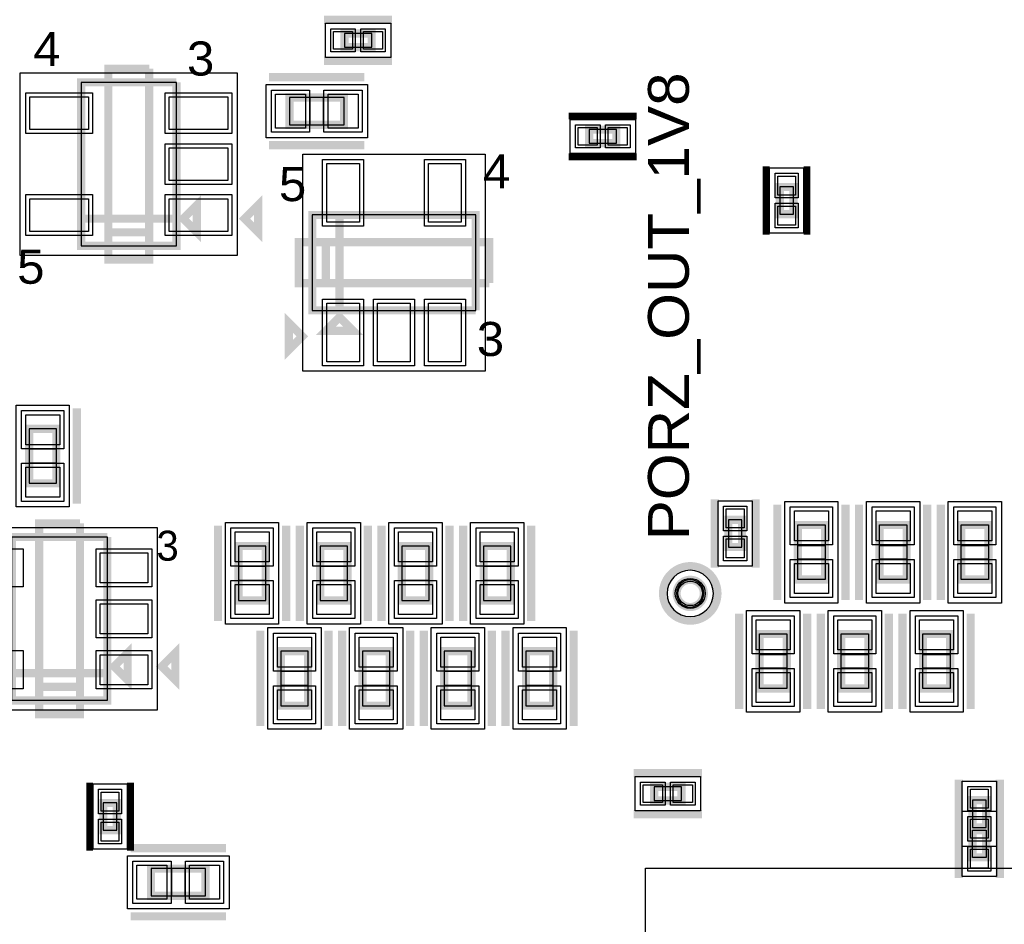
# Model space of a CAD drawing. Extents: x -10 to 137, y -32 to 198.
# Tile 35 of 83: x 41 to 59, y 92 to 109. Entities that reach past the tile are written whole.
import ezdxf

# ---------------------------------------------------------------- set-up
doc = ezdxf.new("R2010")
doc.units = 0
for name, color, linetype in [('BG_SILKSCREEN_TOP', 7, 'CONTINUOUS'), ('PG_ASSEMBLY_TOP', 120, 'CONTINUOUS'), ('PG_DFA_BOUND_TOP', 95, 'CONTINUOUS'), ('PG_PLACE_BOUND_TOP', 23, 'CONTINUOUS'), ('PG_SILKSCREEN_TOP', 7, 'CONTINUOUS'), ('PIN_PASTEMASK_TOP', 212, 'CONTINUOUS'), ('PIN_SOLDERMASK_TOP', 2, 'CONTINUOUS'), ('PIN_TOP', 3, 'CONTINUOUS'), ('VKO_TOP', 243, 'CONTINUOUS')]:
    doc.layers.add(name, color=color, linetype=linetype)

msp = doc.modelspace()

# ---------------------------------------------------------------- linework, layer by layer
at = {"layer": 'PG_ASSEMBLY_TOP', "const_width": 0.1524}
for points in [[(46.940978, 108.30306), (47.448978, 108.30306), (47.448978, 108.55706), (46.940978, 108.55706), (46.940978, 108.30306)], [(43.806872, 107.64647), (42.028872, 107.64647), (42.028872, 104.59847), (43.806872, 104.59847), (43.806872, 105.10647), (42.028872, 105.10647)], [(42.028872, 105.10647), (43.806872, 105.10647), (43.806872, 107.64647)], [(46.933104, 107.364022), (45.917104, 107.364022), (45.917104, 106.856022), (46.933104, 106.856022), (46.933104, 107.364022)], [(51.505358, 106.51236), (52.013358, 106.51236), (52.013358, 106.76636), (51.505358, 106.76636), (51.505358, 106.51236)], [(55.31612, 105.189528), (55.31612, 105.697528), (55.06212, 105.697528), (55.06212, 105.189528), (55.31612, 105.189528)], [(43.933872, 105.10647), (44.187872, 104.85247), (44.187872, 105.36047), (43.933872, 105.10647)], [(49.38903, 103.39705), (49.38903, 105.17505), (46.34103, 105.17505), (46.34103, 103.39705), (46.84903, 103.39705), (46.84903, 105.17505)], [(46.84903, 105.17505), (46.84903, 103.39705), (49.38903, 103.39705)], [(46.84903, 103.27005), (46.59503, 103.01605), (47.10303, 103.01605), (46.84903, 103.27005)], [(41.5671, 100.173536), (41.5671, 101.189536), (41.0591, 101.189536), (41.0591, 100.173536), (41.5671, 100.173536)], [(54.356254, 98.984054), (54.356254, 99.492054), (54.102254, 99.492054), (54.102254, 98.984054), (54.356254, 98.984054)], [(55.9054, 98.380296), (55.9054, 99.396296), (55.3974, 99.396296), (55.3974, 98.380296), (55.9054, 98.380296)], [(57.4294, 98.380296), (57.4294, 99.396296), (56.9214, 99.396296), (56.9214, 98.380296), (57.4294, 98.380296)], [(58.9534, 98.380296), (58.9534, 99.396296), (58.4454, 99.396296), (58.4454, 98.380296), (58.9534, 98.380296)], [(42.516806, 99.17176), (40.738806, 99.17176), (40.738806, 96.12376), (42.516806, 96.12376), (42.516806, 96.63176), (40.738806, 96.63176)], [(40.738806, 96.63176), (42.516806, 96.63176), (42.516806, 99.17176)], [(45.47235, 97.987612), (45.47235, 99.003612), (44.96435, 99.003612), (44.96435, 97.987612), (45.47235, 97.987612)], [(46.99635, 97.987612), (46.99635, 99.003612), (46.48835, 99.003612), (46.48835, 97.987612), (46.99635, 97.987612)], [(48.52035, 97.987612), (48.52035, 99.003612), (48.01235, 99.003612), (48.01235, 97.987612), (48.52035, 97.987612)], [(50.04435, 97.987612), (50.04435, 99.003612), (49.53635, 99.003612), (49.53635, 97.987612), (50.04435, 97.987612)], [(55.191914, 96.348296), (55.191914, 97.364296), (54.683914, 97.364296), (54.683914, 96.348296), (55.191914, 96.348296)], [(56.715914, 96.348296), (56.715914, 97.364296), (56.207914, 97.364296), (56.207914, 96.348296), (56.715914, 96.348296)], [(58.239914, 96.348296), (58.239914, 97.364296), (57.731914, 97.364296), (57.731914, 96.348296), (58.239914, 96.348296)], [(42.643806, 96.75876), (42.897806, 96.50476), (42.897806, 97.01276), (42.643806, 96.75876)], [(46.26229, 96.026478), (46.26229, 97.042478), (45.75429, 97.042478), (45.75429, 96.026478), (46.26229, 96.026478)], [(47.78629, 96.026478), (47.78629, 97.042478), (47.27829, 97.042478), (47.27829, 96.026478), (47.78629, 96.026478)], [(49.31029, 96.026478), (49.31029, 97.042478), (48.80229, 97.042478), (48.80229, 96.026478), (49.31029, 96.026478)], [(50.83429, 96.026478), (50.83429, 97.042478), (50.32629, 97.042478), (50.32629, 96.026478), (50.83429, 96.026478)], [(52.719224, 94.259908), (53.227224, 94.259908), (53.227224, 94.513908), (52.719224, 94.513908), (52.719224, 94.259908)], [(42.69613, 93.706188), (42.69613, 94.214188), (42.44213, 94.214188), (42.44213, 93.706188), (42.69613, 93.706188)], [(58.910474, 93.758766), (58.910474, 94.266766), (58.656474, 94.266766), (58.656474, 93.758766), (58.910474, 93.758766)], [(58.656474, 93.70695), (58.656474, 93.19895), (58.910474, 93.19895), (58.910474, 93.70695), (58.656474, 93.70695)], [(43.332654, 92.481654), (44.348654, 92.481654), (44.348654, 92.989654), (43.332654, 92.989654), (43.332654, 92.481654)]]:
    msp.add_lwpolyline(points, dxfattribs=at)
msp.add_lwpolyline([(53.645054, 98.120454, 1), (53.137054, 98.120454, 1), (53.645054, 98.120454)], format="xyb", dxfattribs=at)
at = {"layer": 'PG_DFA_BOUND_TOP'}
for points in [[(46.58487, 108.11256), (46.58487, 108.74756), (47.805086, 108.74756), (47.805086, 108.11256)], [(44.941744, 107.82427), (44.941744, 104.42067), (40.894, 104.42067), (40.894, 107.82427)], [(47.37227, 107.605322), (47.37227, 106.614722), (45.477938, 106.614722), (45.477938, 107.605322)], [(51.14925, 106.32186), (51.14925, 106.95686), (52.369466, 106.95686), (52.369466, 106.32186)], [(49.56683, 102.262178), (46.16323, 102.262178), (46.16323, 106.309922), (49.56683, 106.309922)], [(55.50662, 104.83342), (54.87162, 104.83342), (54.87162, 106.053636), (55.50662, 106.053636)], [(41.8084, 99.73437), (40.8178, 99.73437), (40.8178, 101.628702), (41.8084, 101.628702)], [(54.546754, 98.627946), (53.911754, 98.627946), (53.911754, 99.848162), (54.546754, 99.848162)], [(55.1561, 97.94113), (55.1561, 99.835462), (56.1467, 99.835462), (56.1467, 97.94113)], [(56.6801, 97.94113), (56.6801, 99.835462), (57.6707, 99.835462), (57.6707, 97.94113)], [(58.2041, 97.94113), (58.2041, 99.835462), (59.1947, 99.835462), (59.1947, 97.94113)], [(45.71365, 97.548446), (44.72305, 97.548446), (44.72305, 99.442778), (45.71365, 99.442778)], [(47.23765, 97.548446), (46.24705, 97.548446), (46.24705, 99.442778), (47.23765, 99.442778)], [(48.76165, 97.548446), (47.77105, 97.548446), (47.77105, 99.442778), (48.76165, 99.442778)], [(50.28565, 97.548446), (49.29505, 97.548446), (49.29505, 99.442778), (50.28565, 99.442778)], [(43.450002, 99.34956), (43.450002, 95.94596), (39.80561, 95.94596), (39.80561, 99.34956)], [(54.442614, 95.90913), (54.442614, 97.803462), (55.433214, 97.803462), (55.433214, 95.90913)], [(55.966614, 95.90913), (55.966614, 97.803462), (56.957214, 97.803462), (56.957214, 95.90913)], [(57.490614, 95.90913), (57.490614, 97.803462), (58.481214, 97.803462), (58.481214, 95.90913)], [(46.50359, 95.587312), (45.51299, 95.587312), (45.51299, 97.481644), (46.50359, 97.481644)], [(48.02759, 95.587312), (47.03699, 95.587312), (47.03699, 97.481644), (48.02759, 97.481644)], [(49.55159, 95.587312), (48.56099, 95.587312), (48.56099, 97.481644), (49.55159, 97.481644)], [(51.07559, 95.587312), (50.08499, 95.587312), (50.08499, 97.481644), (51.07559, 97.481644)], [(52.363116, 94.069408), (52.363116, 94.704408), (53.583332, 94.704408), (53.583332, 94.069408)], [(59.100974, 93.402658), (58.465974, 93.402658), (58.465974, 94.622874), (59.100974, 94.622874)], [(42.88663, 93.35008), (42.25163, 93.35008), (42.25163, 94.570296), (42.88663, 94.570296)], [(58.465974, 94.063058), (59.100974, 94.063058), (59.100974, 92.842842), (58.465974, 92.842842)], [(42.893488, 92.240354), (42.893488, 93.230954), (44.78782, 93.230954), (44.78782, 92.240354)], [(78.563216, 66.98742), (52.553616, 66.98742), (52.553616, 92.99702), (78.563216, 92.99702)]]:
    msp.add_lwpolyline(points, close=True, dxfattribs=at)
msp.add_lwpolyline([(53.822854, 98.120454, 1), (52.959254, 98.120454, 1)], format="xyb", close=True, dxfattribs=at)
at = {"layer": 'PG_PLACE_BOUND_TOP'}
for points in [[(46.940978, 108.30306), (47.448978, 108.30306), (47.448978, 108.55706), (46.940978, 108.55706)], [(43.806872, 107.64647), (42.028872, 107.64647), (42.028872, 104.59847), (43.806872, 104.59847)], [(46.933104, 107.364022), (45.917104, 107.364022), (45.917104, 106.856022), (46.933104, 106.856022)], [(51.505358, 106.51236), (52.013358, 106.51236), (52.013358, 106.76636), (51.505358, 106.76636)], [(55.31612, 105.189528), (55.31612, 105.697528), (55.06212, 105.697528), (55.06212, 105.189528)], [(49.38903, 103.39705), (49.38903, 105.17505), (46.34103, 105.17505), (46.34103, 103.39705)], [(41.5671, 100.173536), (41.5671, 101.189536), (41.0591, 101.189536), (41.0591, 100.173536)], [(54.356254, 98.984054), (54.356254, 99.492054), (54.102254, 99.492054), (54.102254, 98.984054)], [(55.3974, 98.380296), (55.3974, 99.396296), (55.9054, 99.396296), (55.9054, 98.380296)], [(56.9214, 98.380296), (56.9214, 99.396296), (57.4294, 99.396296), (57.4294, 98.380296)], [(58.4454, 98.380296), (58.4454, 99.396296), (58.9534, 99.396296), (58.9534, 98.380296)], [(40.738806, 96.12376), (40.738806, 99.17176), (42.516806, 99.17176), (42.516806, 96.12376)], [(45.47235, 97.987612), (45.47235, 99.003612), (44.96435, 99.003612), (44.96435, 97.987612)], [(46.99635, 97.987612), (46.99635, 99.003612), (46.48835, 99.003612), (46.48835, 97.987612)], [(48.52035, 97.987612), (48.52035, 99.003612), (48.01235, 99.003612), (48.01235, 97.987612)], [(50.04435, 97.987612), (50.04435, 99.003612), (49.53635, 99.003612), (49.53635, 97.987612)], [(54.683914, 96.348296), (54.683914, 97.364296), (55.191914, 97.364296), (55.191914, 96.348296)], [(56.207914, 96.348296), (56.207914, 97.364296), (56.715914, 97.364296), (56.715914, 96.348296)], [(57.731914, 96.348296), (57.731914, 97.364296), (58.239914, 97.364296), (58.239914, 96.348296)], [(46.26229, 96.026478), (46.26229, 97.042478), (45.75429, 97.042478), (45.75429, 96.026478)], [(47.78629, 96.026478), (47.78629, 97.042478), (47.27829, 97.042478), (47.27829, 96.026478)], [(49.31029, 96.026478), (49.31029, 97.042478), (48.80229, 97.042478), (48.80229, 96.026478)], [(50.83429, 96.026478), (50.83429, 97.042478), (50.32629, 97.042478), (50.32629, 96.026478)], [(52.719224, 94.259908), (53.227224, 94.259908), (53.227224, 94.513908), (52.719224, 94.513908)], [(58.910474, 93.758766), (58.910474, 94.266766), (58.656474, 94.266766), (58.656474, 93.758766)], [(42.69613, 93.706188), (42.69613, 94.214188), (42.44213, 94.214188), (42.44213, 93.706188)], [(58.656474, 93.70695), (58.910474, 93.70695), (58.910474, 93.19895), (58.656474, 93.19895)], [(43.332654, 92.481654), (44.348654, 92.481654), (44.348654, 92.989654), (43.332654, 92.989654)]]:
    msp.add_lwpolyline(points, close=True, dxfattribs=at)
msp.add_lwpolyline([(53.645054, 98.120454, 1), (53.137054, 98.120454, 1)], format="xyb", close=True, dxfattribs=at)
at = {"layer": 'PG_SILKSCREEN_TOP'}
for points, const_width in [([(46.559978, 108.81106), (47.829978, 108.81106)], 0.1524), ([(46.559978, 108.04906), (47.829978, 108.04906)], 0.1524), ([(43.298872, 107.90047), (42.536872, 107.90047), (42.536872, 104.34447), (43.298872, 104.34447), (43.298872, 104.85247), (42.536872, 104.85247)], 0.1524), ([(42.536872, 104.85247), (43.298872, 104.85247), (43.298872, 107.90047)], 0.1524), ([(47.314104, 107.745022), (45.536104, 107.745022)], 0.1524), ([(51.124358, 107.02036), (52.394358, 107.02036)], 0.127), ([(47.314104, 106.475022), (45.536104, 106.475022)], 0.1524), ([(51.124358, 106.25836), (52.394358, 106.25836)], 0.127), ([(54.80812, 104.808528), (54.80812, 106.078528)], 0.127), ([(55.57012, 104.808528), (55.57012, 106.078528)], 0.127), ([(45.076872, 105.10647), (45.330872, 104.85247), (45.330872, 105.36047), (45.076872, 105.10647)], 0.1524), ([(49.64303, 103.90505), (49.64303, 104.66705), (46.08703, 104.66705), (46.08703, 103.90505), (46.59503, 103.90505), (46.59503, 104.66705)], 0.1524), ([(46.59503, 104.66705), (46.59503, 103.90505), (49.64303, 103.90505)], 0.1524), ([(46.156372, 102.912926), (45.902372, 103.166926), (45.902372, 102.658926), (46.156372, 102.912926)], 0.1524), ([(41.9481, 99.792536), (41.9481, 101.570536)], 0.1524), ([(53.848254, 98.603054), (53.848254, 99.873054)], 0.1524), ([(54.610254, 98.603054), (54.610254, 99.873054)], 0.1524), ([(55.0164, 97.999296), (55.0164, 99.777296)], 0.1524), ([(56.2864, 97.999296), (56.2864, 99.777296)], 0.1524), ([(56.5404, 97.999296), (56.5404, 99.777296)], 0.1524), ([(57.8104, 97.999296), (57.8104, 99.777296)], 0.1524), ([(58.0644, 97.999296), (58.0644, 99.777296)], 0.1524), ([(42.008806, 99.42576), (41.246806, 99.42576), (41.246806, 95.86976), (42.008806, 95.86976), (42.008806, 96.37776), (41.246806, 96.37776)], 0.1524), ([(41.246806, 96.37776), (42.008806, 96.37776), (42.008806, 99.42576)], 0.1524), ([(44.58335, 97.606612), (44.58335, 99.384612)], 0.1524), ([(45.85335, 97.606612), (45.85335, 99.384612)], 0.1524), ([(46.10735, 97.606612), (46.10735, 99.384612)], 0.1524), ([(47.37735, 97.606612), (47.37735, 99.384612)], 0.1524), ([(47.63135, 97.606612), (47.63135, 99.384612)], 0.1524), ([(48.90135, 97.606612), (48.90135, 99.384612)], 0.1524), ([(49.15535, 97.606612), (49.15535, 99.384612)], 0.1524), ([(50.42535, 97.606612), (50.42535, 99.384612)], 0.1524), ([(54.302914, 95.967296), (54.302914, 97.745296)], 0.1524), ([(55.572914, 95.967296), (55.572914, 97.745296)], 0.1524), ([(55.826914, 95.967296), (55.826914, 97.745296)], 0.1524), ([(57.096914, 95.967296), (57.096914, 97.745296)], 0.1524), ([(57.350914, 95.967296), (57.350914, 97.745296)], 0.1524), ([(58.620914, 95.967296), (58.620914, 97.745296)], 0.1524), ([(45.37329, 95.645478), (45.37329, 97.423478)], 0.1524), ([(46.64329, 95.645478), (46.64329, 97.423478)], 0.1524), ([(46.89729, 95.645478), (46.89729, 97.423478)], 0.1524), ([(48.16729, 95.645478), (48.16729, 97.423478)], 0.1524), ([(48.42129, 95.645478), (48.42129, 97.423478)], 0.1524), ([(49.69129, 95.645478), (49.69129, 97.423478)], 0.1524), ([(49.94529, 95.645478), (49.94529, 97.423478)], 0.1524), ([(51.21529, 95.645478), (51.21529, 97.423478)], 0.1524), ([(43.532806, 96.75876), (43.786806, 96.50476), (43.786806, 97.01276), (43.532806, 96.75876)], 0.1524), ([(52.338224, 94.767908), (53.608224, 94.767908)], 0.1524), ([(42.18813, 93.325188), (42.18813, 94.595188)], 0.127), ([(42.95013, 93.325188), (42.95013, 94.595188)], 0.127), ([(58.402474, 93.377766), (58.402474, 94.647766)], 0.1524), ([(59.164474, 93.377766), (59.164474, 94.647766)], 0.1524), ([(52.338224, 94.005908), (53.608224, 94.005908)], 0.1524), ([(58.402474, 94.08795), (58.402474, 92.81795)], 0.1524), ([(59.164474, 94.08795), (59.164474, 92.81795)], 0.1524), ([(42.951654, 93.370654), (44.729654, 93.370654)], 0.1524), ([(42.951654, 92.100654), (44.729654, 92.100654)], 0.1524)]:
    msp.add_lwpolyline(points, dxfattribs=dict(at, const_width=const_width))
at = {"layer": 'PG_SILKSCREEN_TOP', "const_width": 0.1524}
msp.add_lwpolyline([(53.899054, 98.120454, 1), (52.883054, 98.120454, 1), (53.899054, 98.120454)], format="xyb", dxfattribs=at)
at = {"layer": 'PIN_PASTEMASK_TOP'}
for points in [[(46.73727, 108.26496), (46.73727, 108.59516), (47.09287, 108.59516), (47.09287, 108.26496)], [(47.297086, 108.26496), (47.297086, 108.59516), (47.652686, 108.59516), (47.652686, 108.26496)], [(42.164, 107.37723), (42.164, 106.76763), (41.0718, 106.76763), (41.0718, 107.37723)], [(44.763944, 107.37723), (44.763944, 106.76763), (43.671744, 106.76763), (43.671744, 107.37723)], [(46.214538, 107.427522), (46.214538, 106.792522), (45.655738, 106.792522), (45.655738, 107.427522)], [(47.19447, 107.427522), (47.19447, 106.792522), (46.63567, 106.792522), (46.63567, 107.427522)], [(51.30165, 106.47426), (51.30165, 106.80446), (51.65725, 106.80446), (51.65725, 106.47426)], [(51.861466, 106.47426), (51.861466, 106.80446), (52.217066, 106.80446), (52.217066, 106.47426)], [(44.763944, 106.42727), (44.763944, 105.81767), (43.671744, 105.81767), (43.671744, 106.42727)], [(47.21987, 105.039922), (46.61027, 105.039922), (46.61027, 106.132122), (47.21987, 106.132122)], [(49.11979, 105.039922), (48.51019, 105.039922), (48.51019, 106.132122), (49.11979, 106.132122)], [(55.35422, 105.545636), (55.02402, 105.545636), (55.02402, 105.901236), (55.35422, 105.901236)], [(42.164, 105.47731), (42.164, 104.86771), (41.0718, 104.86771), (41.0718, 105.47731)], [(44.763944, 105.47731), (44.763944, 104.86771), (43.671744, 104.86771), (43.671744, 105.47731)], [(55.35422, 104.98582), (55.02402, 104.98582), (55.02402, 105.34142), (55.35422, 105.34142)], [(47.21987, 102.439978), (46.61027, 102.439978), (46.61027, 103.532178), (47.21987, 103.532178)], [(48.16983, 102.439978), (47.56023, 102.439978), (47.56023, 103.532178), (48.16983, 103.532178)], [(49.11979, 102.439978), (48.51019, 102.439978), (48.51019, 103.532178), (49.11979, 103.532178)], [(41.6306, 100.892102), (40.9956, 100.892102), (40.9956, 101.450902), (41.6306, 101.450902)], [(41.6306, 99.91217), (40.9956, 99.91217), (40.9956, 100.47097), (41.6306, 100.47097)], [(54.394354, 99.340162), (54.064154, 99.340162), (54.064154, 99.695762), (54.394354, 99.695762)], [(55.9689, 99.098862), (55.3339, 99.098862), (55.3339, 99.657662), (55.9689, 99.657662)], [(57.4929, 99.098862), (56.8579, 99.098862), (56.8579, 99.657662), (57.4929, 99.657662)], [(59.0169, 99.098862), (58.3819, 99.098862), (58.3819, 99.657662), (59.0169, 99.657662)], [(45.53585, 98.706178), (44.90085, 98.706178), (44.90085, 99.264978), (45.53585, 99.264978)], [(47.05985, 98.706178), (46.42485, 98.706178), (46.42485, 99.264978), (47.05985, 99.264978)], [(48.58385, 98.706178), (47.94885, 98.706178), (47.94885, 99.264978), (48.58385, 99.264978)], [(50.10785, 98.706178), (49.47285, 98.706178), (49.47285, 99.264978), (50.10785, 99.264978)], [(54.394354, 98.780346), (54.064154, 98.780346), (54.064154, 99.135946), (54.394354, 99.135946)], [(43.272202, 98.87712), (43.272202, 98.31832), (42.383202, 98.31832), (42.383202, 98.87712)], [(55.9689, 98.11893), (55.3339, 98.11893), (55.3339, 98.67773), (55.9689, 98.67773)], [(57.4929, 98.11893), (56.8579, 98.11893), (56.8579, 98.67773), (57.4929, 98.67773)], [(59.0169, 98.11893), (58.3819, 98.11893), (58.3819, 98.67773), (59.0169, 98.67773)], [(45.53585, 97.726246), (44.90085, 97.726246), (44.90085, 98.285046), (45.53585, 98.285046)], [(47.05985, 97.726246), (46.42485, 97.726246), (46.42485, 98.285046), (47.05985, 98.285046)], [(48.58385, 97.726246), (47.94885, 97.726246), (47.94885, 98.285046), (48.58385, 98.285046)], [(50.10785, 97.726246), (49.47285, 97.726246), (49.47285, 98.285046), (50.10785, 98.285046)], [(43.272202, 97.92716), (43.272202, 97.36836), (42.383202, 97.36836), (42.383202, 97.92716)], [(55.255414, 97.066862), (54.620414, 97.066862), (54.620414, 97.625662), (55.255414, 97.625662)], [(56.779414, 97.066862), (56.144414, 97.066862), (56.144414, 97.625662), (56.779414, 97.625662)], [(58.303414, 97.066862), (57.668414, 97.066862), (57.668414, 97.625662), (58.303414, 97.625662)], [(46.32579, 96.745044), (45.69079, 96.745044), (45.69079, 97.303844), (46.32579, 97.303844)], [(47.84979, 96.745044), (47.21479, 96.745044), (47.21479, 97.303844), (47.84979, 97.303844)], [(49.37379, 96.745044), (48.73879, 96.745044), (48.73879, 97.303844), (49.37379, 97.303844)], [(50.89779, 96.745044), (50.26279, 96.745044), (50.26279, 97.303844), (50.89779, 97.303844)], [(43.272202, 96.9772), (43.272202, 96.4184), (42.383202, 96.4184), (42.383202, 96.9772)], [(55.255414, 96.08693), (54.620414, 96.08693), (54.620414, 96.64573), (55.255414, 96.64573)], [(56.779414, 96.08693), (56.144414, 96.08693), (56.144414, 96.64573), (56.779414, 96.64573)], [(58.303414, 96.08693), (57.668414, 96.08693), (57.668414, 96.64573), (58.303414, 96.64573)], [(46.32579, 95.765112), (45.69079, 95.765112), (45.69079, 96.323912), (46.32579, 96.323912)], [(47.84979, 95.765112), (47.21479, 95.765112), (47.21479, 96.323912), (47.84979, 96.323912)], [(49.37379, 95.765112), (48.73879, 95.765112), (48.73879, 96.323912), (49.37379, 96.323912)], [(50.89779, 95.765112), (50.26279, 95.765112), (50.26279, 96.323912), (50.89779, 96.323912)], [(42.73423, 94.062296), (42.40403, 94.062296), (42.40403, 94.417896), (42.73423, 94.417896)], [(52.515516, 94.221808), (52.515516, 94.552008), (52.871116, 94.552008), (52.871116, 94.221808)], [(53.075332, 94.221808), (53.075332, 94.552008), (53.430932, 94.552008), (53.430932, 94.221808)], [(58.948574, 94.114874), (58.618374, 94.114874), (58.618374, 94.470474), (58.948574, 94.470474)], [(42.73423, 93.50248), (42.40403, 93.50248), (42.40403, 93.85808), (42.73423, 93.85808)], [(58.948574, 93.555058), (58.618374, 93.555058), (58.618374, 93.910658), (58.948574, 93.910658)], [(58.618374, 93.910658), (58.948574, 93.910658), (58.948574, 93.555058), (58.618374, 93.555058)], [(58.618374, 93.350842), (58.948574, 93.350842), (58.948574, 92.995242), (58.618374, 92.995242)], [(43.071288, 92.418154), (43.071288, 93.053154), (43.630088, 93.053154), (43.630088, 92.418154)], [(44.05122, 92.418154), (44.05122, 93.053154), (44.61002, 93.053154), (44.61002, 92.418154)]]:
    msp.add_lwpolyline(points, close=True, dxfattribs=at)
at = {"layer": 'PIN_SOLDERMASK_TOP'}
for points in [[(46.68647, 108.21416), (46.68647, 108.64596), (47.14367, 108.64596), (47.14367, 108.21416)], [(47.246286, 108.21416), (47.246286, 108.64596), (47.703486, 108.64596), (47.703486, 108.21416)], [(42.2402, 107.45343), (42.2402, 106.69143), (40.9956, 106.69143), (40.9956, 107.45343)], [(44.840144, 107.45343), (44.840144, 106.69143), (43.595544, 106.69143), (43.595544, 107.45343)], [(46.290738, 107.503722), (46.290738, 106.716322), (45.579538, 106.716322), (45.579538, 107.503722)], [(47.27067, 107.503722), (47.27067, 106.716322), (46.55947, 106.716322), (46.55947, 107.503722)], [(51.25085, 106.42346), (51.25085, 106.85526), (51.70805, 106.85526), (51.70805, 106.42346)], [(51.810666, 106.42346), (51.810666, 106.85526), (52.267866, 106.85526), (52.267866, 106.42346)], [(44.840144, 106.50347), (44.840144, 105.74147), (43.595544, 105.74147), (43.595544, 106.50347)], [(47.29607, 104.963722), (46.53407, 104.963722), (46.53407, 106.208322), (47.29607, 106.208322)], [(49.19599, 104.963722), (48.43399, 104.963722), (48.43399, 106.208322), (49.19599, 106.208322)], [(55.40502, 105.494836), (54.97322, 105.494836), (54.97322, 105.952036), (55.40502, 105.952036)], [(42.2402, 105.55351), (42.2402, 104.79151), (40.9956, 104.79151), (40.9956, 105.55351)], [(44.840144, 105.55351), (44.840144, 104.79151), (43.595544, 104.79151), (43.595544, 105.55351)], [(55.40502, 104.93502), (54.97322, 104.93502), (54.97322, 105.39222), (55.40502, 105.39222)], [(47.29607, 102.363778), (46.53407, 102.363778), (46.53407, 103.608378), (47.29607, 103.608378)], [(48.24603, 102.363778), (47.48403, 102.363778), (47.48403, 103.608378), (48.24603, 103.608378)], [(49.19599, 102.363778), (48.43399, 102.363778), (48.43399, 103.608378), (49.19599, 103.608378)], [(41.7068, 100.815902), (40.9194, 100.815902), (40.9194, 101.527102), (41.7068, 101.527102)], [(41.7068, 99.83597), (40.9194, 99.83597), (40.9194, 100.54717), (41.7068, 100.54717)], [(54.445154, 99.289362), (54.013354, 99.289362), (54.013354, 99.746562), (54.445154, 99.746562)], [(56.0451, 99.022662), (55.2577, 99.022662), (55.2577, 99.733862), (56.0451, 99.733862)], [(57.5691, 99.022662), (56.7817, 99.022662), (56.7817, 99.733862), (57.5691, 99.733862)], [(59.0931, 99.022662), (58.3057, 99.022662), (58.3057, 99.733862), (59.0931, 99.733862)], [(45.61205, 98.629978), (44.82465, 98.629978), (44.82465, 99.341178), (45.61205, 99.341178)], [(47.13605, 98.629978), (46.34865, 98.629978), (46.34865, 99.341178), (47.13605, 99.341178)], [(48.66005, 98.629978), (47.87265, 98.629978), (47.87265, 99.341178), (48.66005, 99.341178)], [(50.18405, 98.629978), (49.39665, 98.629978), (49.39665, 99.341178), (50.18405, 99.341178)], [(54.445154, 98.729546), (54.013354, 98.729546), (54.013354, 99.186746), (54.445154, 99.186746)], [(40.94861, 98.95332), (40.94861, 98.24212), (39.90721, 98.24212), (39.90721, 98.95332)], [(43.348402, 98.95332), (43.348402, 98.24212), (42.307002, 98.24212), (42.307002, 98.95332)], [(56.0451, 98.04273), (55.2577, 98.04273), (55.2577, 98.75393), (56.0451, 98.75393)], [(57.5691, 98.04273), (56.7817, 98.04273), (56.7817, 98.75393), (57.5691, 98.75393)], [(59.0931, 98.04273), (58.3057, 98.04273), (58.3057, 98.75393), (59.0931, 98.75393)], [(45.61205, 97.650046), (44.82465, 97.650046), (44.82465, 98.361246), (45.61205, 98.361246)], [(47.13605, 97.650046), (46.34865, 97.650046), (46.34865, 98.361246), (47.13605, 98.361246)], [(48.66005, 97.650046), (47.87265, 97.650046), (47.87265, 98.361246), (48.66005, 98.361246)], [(50.18405, 97.650046), (49.39665, 97.650046), (49.39665, 98.361246), (50.18405, 98.361246)], [(43.348402, 98.00336), (43.348402, 97.29216), (42.307002, 97.29216), (42.307002, 98.00336)], [(55.331614, 96.990662), (54.544214, 96.990662), (54.544214, 97.701862), (55.331614, 97.701862)], [(56.855614, 96.990662), (56.068214, 96.990662), (56.068214, 97.701862), (56.855614, 97.701862)], [(58.379614, 96.990662), (57.592214, 96.990662), (57.592214, 97.701862), (58.379614, 97.701862)], [(46.40199, 96.668844), (45.61459, 96.668844), (45.61459, 97.380044), (46.40199, 97.380044)], [(47.92599, 96.668844), (47.13859, 96.668844), (47.13859, 97.380044), (47.92599, 97.380044)], [(49.44999, 96.668844), (48.66259, 96.668844), (48.66259, 97.380044), (49.44999, 97.380044)], [(50.97399, 96.668844), (50.18659, 96.668844), (50.18659, 97.380044), (50.97399, 97.380044)], [(40.94861, 97.0534), (40.94861, 96.3422), (39.90721, 96.3422), (39.90721, 97.0534)], [(43.348402, 97.0534), (43.348402, 96.3422), (42.307002, 96.3422), (42.307002, 97.0534)], [(55.331614, 96.01073), (54.544214, 96.01073), (54.544214, 96.72193), (55.331614, 96.72193)], [(56.855614, 96.01073), (56.068214, 96.01073), (56.068214, 96.72193), (56.855614, 96.72193)], [(58.379614, 96.01073), (57.592214, 96.01073), (57.592214, 96.72193), (58.379614, 96.72193)], [(46.40199, 95.688912), (45.61459, 95.688912), (45.61459, 96.400112), (46.40199, 96.400112)], [(47.92599, 95.688912), (47.13859, 95.688912), (47.13859, 96.400112), (47.92599, 96.400112)], [(49.44999, 95.688912), (48.66259, 95.688912), (48.66259, 96.400112), (49.44999, 96.400112)], [(50.97399, 95.688912), (50.18659, 95.688912), (50.18659, 96.400112), (50.97399, 96.400112)], [(52.464716, 94.171008), (52.464716, 94.602808), (52.921916, 94.602808), (52.921916, 94.171008)], [(53.024532, 94.171008), (53.024532, 94.602808), (53.481732, 94.602808), (53.481732, 94.171008)], [(42.78503, 94.011496), (42.35323, 94.011496), (42.35323, 94.468696), (42.78503, 94.468696)], [(58.999374, 94.064074), (58.567574, 94.064074), (58.567574, 94.521274), (58.999374, 94.521274)], [(42.78503, 93.45168), (42.35323, 93.45168), (42.35323, 93.90888), (42.78503, 93.90888)], [(58.999374, 93.504258), (58.567574, 93.504258), (58.567574, 93.961458), (58.999374, 93.961458)], [(58.567574, 93.961458), (58.999374, 93.961458), (58.999374, 93.504258), (58.567574, 93.504258)], [(58.567574, 93.401642), (58.999374, 93.401642), (58.999374, 92.944442), (58.567574, 92.944442)], [(42.995088, 92.341954), (42.995088, 93.129354), (43.706288, 93.129354), (43.706288, 92.341954)], [(43.97502, 92.341954), (43.97502, 93.129354), (44.68622, 93.129354), (44.68622, 92.341954)]]:
    msp.add_lwpolyline(points, close=True, dxfattribs=at)
msp.add_circle((53.391054, 98.120454), 0.2794, dxfattribs=at)
at = {"layer": 'PIN_TOP'}
for points in [[(46.73727, 108.26496), (46.73727, 108.59516), (47.09287, 108.59516), (47.09287, 108.26496)], [(47.297086, 108.26496), (47.297086, 108.59516), (47.652686, 108.59516), (47.652686, 108.26496)], [(42.164, 107.37723), (42.164, 106.76763), (41.0718, 106.76763), (41.0718, 107.37723)], [(44.763944, 107.37723), (44.763944, 106.76763), (43.671744, 106.76763), (43.671744, 107.37723)], [(46.214538, 107.427522), (46.214538, 106.792522), (45.655738, 106.792522), (45.655738, 107.427522)], [(47.19447, 107.427522), (47.19447, 106.792522), (46.63567, 106.792522), (46.63567, 107.427522)], [(51.30165, 106.47426), (51.30165, 106.80446), (51.65725, 106.80446), (51.65725, 106.47426)], [(51.861466, 106.47426), (51.861466, 106.80446), (52.217066, 106.80446), (52.217066, 106.47426)], [(44.763944, 106.42727), (44.763944, 105.81767), (43.671744, 105.81767), (43.671744, 106.42727)], [(47.21987, 105.039922), (46.61027, 105.039922), (46.61027, 106.132122), (47.21987, 106.132122)], [(49.11979, 105.039922), (48.51019, 105.039922), (48.51019, 106.132122), (49.11979, 106.132122)], [(55.35422, 105.545636), (55.02402, 105.545636), (55.02402, 105.901236), (55.35422, 105.901236)], [(42.164, 105.47731), (42.164, 104.86771), (41.0718, 104.86771), (41.0718, 105.47731)], [(44.763944, 105.47731), (44.763944, 104.86771), (43.671744, 104.86771), (43.671744, 105.47731)], [(55.35422, 104.98582), (55.02402, 104.98582), (55.02402, 105.34142), (55.35422, 105.34142)], [(47.21987, 102.439978), (46.61027, 102.439978), (46.61027, 103.532178), (47.21987, 103.532178)], [(48.16983, 102.439978), (47.56023, 102.439978), (47.56023, 103.532178), (48.16983, 103.532178)], [(49.11979, 102.439978), (48.51019, 102.439978), (48.51019, 103.532178), (49.11979, 103.532178)], [(41.6306, 100.892102), (40.9956, 100.892102), (40.9956, 101.450902), (41.6306, 101.450902)], [(41.6306, 99.91217), (40.9956, 99.91217), (40.9956, 100.47097), (41.6306, 100.47097)], [(54.394354, 99.340162), (54.064154, 99.340162), (54.064154, 99.695762), (54.394354, 99.695762)], [(55.9689, 99.098862), (55.3339, 99.098862), (55.3339, 99.657662), (55.9689, 99.657662)], [(57.4929, 99.098862), (56.8579, 99.098862), (56.8579, 99.657662), (57.4929, 99.657662)], [(59.0169, 99.098862), (58.3819, 99.098862), (58.3819, 99.657662), (59.0169, 99.657662)], [(45.53585, 98.706178), (44.90085, 98.706178), (44.90085, 99.264978), (45.53585, 99.264978)], [(47.05985, 98.706178), (46.42485, 98.706178), (46.42485, 99.264978), (47.05985, 99.264978)], [(48.58385, 98.706178), (47.94885, 98.706178), (47.94885, 99.264978), (48.58385, 99.264978)], [(50.10785, 98.706178), (49.47285, 98.706178), (49.47285, 99.264978), (50.10785, 99.264978)], [(54.394354, 98.780346), (54.064154, 98.780346), (54.064154, 99.135946), (54.394354, 99.135946)], [(43.272202, 98.87712), (43.272202, 98.31832), (42.383202, 98.31832), (42.383202, 98.87712)], [(55.9689, 98.11893), (55.3339, 98.11893), (55.3339, 98.67773), (55.9689, 98.67773)], [(57.4929, 98.11893), (56.8579, 98.11893), (56.8579, 98.67773), (57.4929, 98.67773)], [(59.0169, 98.11893), (58.3819, 98.11893), (58.3819, 98.67773), (59.0169, 98.67773)], [(45.53585, 97.726246), (44.90085, 97.726246), (44.90085, 98.285046), (45.53585, 98.285046)], [(47.05985, 97.726246), (46.42485, 97.726246), (46.42485, 98.285046), (47.05985, 98.285046)], [(48.58385, 97.726246), (47.94885, 97.726246), (47.94885, 98.285046), (48.58385, 98.285046)], [(50.10785, 97.726246), (49.47285, 97.726246), (49.47285, 98.285046), (50.10785, 98.285046)], [(43.272202, 97.92716), (43.272202, 97.36836), (42.383202, 97.36836), (42.383202, 97.92716)], [(55.255414, 97.066862), (54.620414, 97.066862), (54.620414, 97.625662), (55.255414, 97.625662)], [(56.779414, 97.066862), (56.144414, 97.066862), (56.144414, 97.625662), (56.779414, 97.625662)], [(58.303414, 97.066862), (57.668414, 97.066862), (57.668414, 97.625662), (58.303414, 97.625662)], [(46.32579, 96.745044), (45.69079, 96.745044), (45.69079, 97.303844), (46.32579, 97.303844)], [(47.84979, 96.745044), (47.21479, 96.745044), (47.21479, 97.303844), (47.84979, 97.303844)], [(49.37379, 96.745044), (48.73879, 96.745044), (48.73879, 97.303844), (49.37379, 97.303844)], [(50.89779, 96.745044), (50.26279, 96.745044), (50.26279, 97.303844), (50.89779, 97.303844)], [(43.272202, 96.9772), (43.272202, 96.4184), (42.383202, 96.4184), (42.383202, 96.9772)], [(55.255414, 96.08693), (54.620414, 96.08693), (54.620414, 96.64573), (55.255414, 96.64573)], [(56.779414, 96.08693), (56.144414, 96.08693), (56.144414, 96.64573), (56.779414, 96.64573)], [(58.303414, 96.08693), (57.668414, 96.08693), (57.668414, 96.64573), (58.303414, 96.64573)], [(46.32579, 95.765112), (45.69079, 95.765112), (45.69079, 96.323912), (46.32579, 96.323912)], [(47.84979, 95.765112), (47.21479, 95.765112), (47.21479, 96.323912), (47.84979, 96.323912)], [(49.37379, 95.765112), (48.73879, 95.765112), (48.73879, 96.323912), (49.37379, 96.323912)], [(50.89779, 95.765112), (50.26279, 95.765112), (50.26279, 96.323912), (50.89779, 96.323912)], [(42.73423, 94.062296), (42.40403, 94.062296), (42.40403, 94.417896), (42.73423, 94.417896)], [(52.515516, 94.221808), (52.515516, 94.552008), (52.871116, 94.552008), (52.871116, 94.221808)], [(53.075332, 94.221808), (53.075332, 94.552008), (53.430932, 94.552008), (53.430932, 94.221808)], [(58.948574, 94.114874), (58.618374, 94.114874), (58.618374, 94.470474), (58.948574, 94.470474)], [(42.73423, 93.50248), (42.40403, 93.50248), (42.40403, 93.85808), (42.73423, 93.85808)], [(58.948574, 93.555058), (58.618374, 93.555058), (58.618374, 93.910658), (58.948574, 93.910658)], [(58.618374, 93.910658), (58.948574, 93.910658), (58.948574, 93.555058), (58.618374, 93.555058)], [(58.618374, 93.350842), (58.948574, 93.350842), (58.948574, 92.995242), (58.618374, 92.995242)], [(43.071288, 92.418154), (43.071288, 93.053154), (43.630088, 93.053154), (43.630088, 92.418154)], [(44.05122, 92.418154), (44.05122, 93.053154), (44.61002, 93.053154), (44.61002, 92.418154)]]:
    msp.add_lwpolyline(points, close=True, dxfattribs=at)
msp.add_circle((53.391054, 98.120454), 0.2286, dxfattribs=at)
at = {"layer": 'VKO_TOP'}
for points in [[(46.552104, 106.856022), (46.552104, 107.364022), (46.298104, 107.364022), (46.298104, 106.856022)], [(41.0591, 100.554536), (41.5671, 100.554536), (41.5671, 100.808536), (41.0591, 100.808536)], [(55.3974, 98.761296), (55.3974, 99.015296), (55.9054, 99.015296), (55.9054, 98.761296)], [(56.9214, 98.761296), (56.9214, 99.015296), (57.4294, 99.015296), (57.4294, 98.761296)], [(58.4454, 98.761296), (58.4454, 99.015296), (58.9534, 99.015296), (58.9534, 98.761296)], [(44.96435, 98.368612), (45.47235, 98.368612), (45.47235, 98.622612), (44.96435, 98.622612)], [(46.48835, 98.368612), (46.99635, 98.368612), (46.99635, 98.622612), (46.48835, 98.622612)], [(48.01235, 98.368612), (48.52035, 98.368612), (48.52035, 98.622612), (48.01235, 98.622612)], [(49.53635, 98.368612), (50.04435, 98.368612), (50.04435, 98.622612), (49.53635, 98.622612)], [(54.683914, 96.729296), (54.683914, 96.983296), (55.191914, 96.983296), (55.191914, 96.729296)], [(56.207914, 96.729296), (56.207914, 96.983296), (56.715914, 96.983296), (56.715914, 96.729296)], [(57.731914, 96.729296), (57.731914, 96.983296), (58.239914, 96.983296), (58.239914, 96.729296)], [(45.75429, 96.407478), (46.26229, 96.407478), (46.26229, 96.661478), (45.75429, 96.661478)], [(47.27829, 96.407478), (47.78629, 96.407478), (47.78629, 96.661478), (47.27829, 96.661478)], [(48.80229, 96.407478), (49.31029, 96.407478), (49.31029, 96.661478), (48.80229, 96.661478)], [(50.32629, 96.407478), (50.83429, 96.407478), (50.83429, 96.661478), (50.32629, 96.661478)], [(43.713654, 92.989654), (43.713654, 92.481654), (43.967654, 92.481654), (43.967654, 92.989654)]]:
    msp.add_lwpolyline(points, close=True, dxfattribs=at)

# ---------------------------------------------------------------- texts
at = {"layer": 'BG_SILKSCREEN_TOP', "width": 1.1}
msp.add_text('PORZ_OUT_1V8', height=0.762, rotation=90, dxfattribs=at).set_placement((53.365654, 99.111054))
at = {"layer": 'PG_SILKSCREEN_TOP', "width": 1.08}
for s, p in [('4', (41.136316, 107.949492)), ('3', (44.003468, 107.774232)), ('4', (49.525174, 105.670604)), ('5', (45.71873, 105.43286)), ('5', (40.835834, 103.892858)), ('3', (49.409604, 102.545642))]:
    msp.add_text(s, height=0.635, dxfattribs=at).set_placement(p)
at = {"layer": 'PG_SILKSCREEN_TOP'}
msp.add_text('3', height=0.5588, dxfattribs=at).set_placement((43.434254, 98.730054))

doc.saveas('drawing.dxf')
